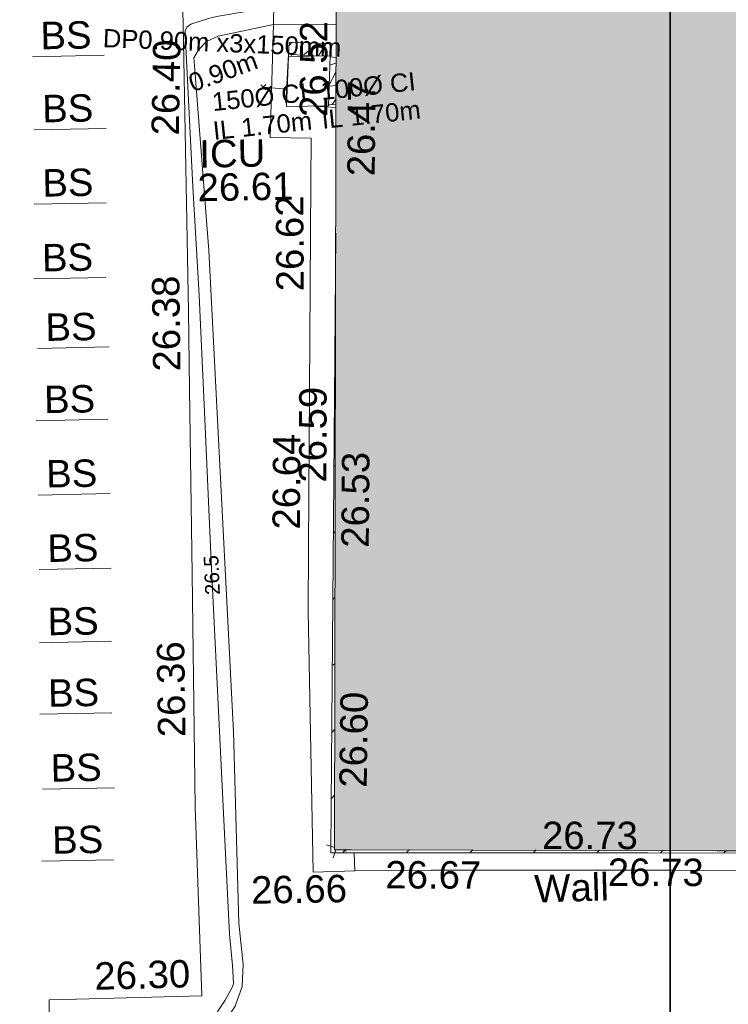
# Model space of a CAD drawing. Header units: millimetres. Extents: x -287732 to 520720, y -103372 to 287754.
# Tile 221 of 256: x 52826 to 62509, y -33671 to -20210. Entities that reach past the tile are written whole.
import ezdxf

# ---------------------------------------------------------------- set-up
doc = ezdxf.new("R2010")
doc.units = ezdxf.units.MM
for name, pattern in [('IMPORT-HIDDEN2 _3_', [4762.5, 3175, -1587.5]), ('IMPORT-UG_DRAINAGE_UNIDENTIFIED_QLB2 _2_', [2700, 1500, -300.0000000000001, 0, -250, 150, -300.0000000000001, 0, -200]), ('IMPORT-UG_ELEC_LV_QLB2 _2_', [2700, 1500, -300.0000000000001, 0, -250, 150, -300.0000000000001, 0, -200]), ('IMPORT-UG_ELEC_STREET LIGHTING_QLB2 _2_', [2700, 1500, -300.0000000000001, 0, -250, 150, -300.0000000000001, 0, -200])]:
    doc.linetypes.add(name, pattern=pattern)
for name, color, linetype, lineweight, true_color in [('00_TOPO_EAVE', 7, 'Continuous', 9, 0x666666), ('00_UAV_BIKE_STAND', 1, 'Continuous', 9, 0xff0000), ('00_UAV_BUILDING_HATCH', 7, 'Continuous', 9, 0x999999), ('00_UAV_BUILDING_OUTLINE', 5, 'Continuous', 9, 0x0000ff), ('00_UAV_CONCRETE', 9, 'Continuous', 9, 0x808080), ('00_UAV_FOOTPATH', 7, 'Continuous', 9, 0xa50000), ('00_UAV_FORM_LINES', 7, 'Continuous', 9, 0x666666), ('00_UAV_SERV_IC', 5, 'Continuous', 9, 0x0000ff), ('00_UAV_WALL', 7, 'Continuous', 9, 0x7c00a5), ('01_DTM_CONTOUR_MNR', 7, 'Continuous', 9, 0xa5a552), ('01_DTM_CONTOUR_MNR_LABELS', 7, 'Continuous', 9, 0xa5a552), ('12333-PUM-2D-U-0001-C01 - Rev2_REVIT IMPORT_dwg', 7, 'Continuous', 9, 0x767676), ('A_RHA_Line', 7, 'Continuous', 9, 0x00a600), ('PUM-CHAMBER EXTENTS', 6, 'IMPORT-HIDDEN2 _3_', 9, 0xff00ff), ('PUM-ELECTRIC-LV-QLB2', 1, 'IMPORT-UG_ELEC_LV_QLB2 _2_', 9, 0xff0000), ('PUM-ELECTRIC-MH', 1, 'Continuous', 9, 0xff0000), ('PUM-UNIDENTIFIED-QLB2', 150, 'IMPORT-UG_DRAINAGE_UNIDENTIFIED_QLB2 _2_', 9, 0x007fff)]:
    doc.layers.add(name, color=color, linetype=linetype, lineweight=lineweight, true_color=true_color)
for name, color, linetype, lineweight in [('A_RHA_Detail', 7, 'Continuous', 9), ('A_RHA_Text', 7, 'Continuous', 9), ('GEN-TEXT', 7, 'Continuous', 9)]:
    doc.layers.add(name, color=color, linetype=linetype, lineweight=lineweight)
doc.styles.add('Arial_1', font='arial.ttf', dxfattribs={"height": 250})
doc.styles.add('Swis721 Lt BT_1', font='swissl.ttf', dxfattribs={"height": 200})
doc.styles.add('Swis721 Lt BT_2', font='swissl.ttf', dxfattribs={"height": 375})

# ---------------------------------------------------------------- blocks, each defined once
blk = doc.blocks.new('12333-PUM-2D-U-0001-C01 - Rev2_REVIT IMPORT_dwg_MSL_Eaves_SYM_1-V110-Site Location Plan Proposed')
at = {"layer": '00_TOPO_EAVE', "color": 254, "true_color": 0xcccccc}
for p, q in [((-66.62497351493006, 21.6903242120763), (-356.5791934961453, 116.0873754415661)), ((-116.0873754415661, -356.5791934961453), (-22.29152353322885, -68.47164433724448)), ((356.5791934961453, -116.0873754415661), (225.1817043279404, -73.30981035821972))]:
    blk.add_line(p, q, dxfattribs=at)
blk = doc.blocks.new('12333-PUM-2D-U-0001-C01 - Rev2_REVIT IMPORT_dwg_MGS62954_T2_Galway_ITM_3d_Rev1-2077680-Site Location Plan Proposed')
at = {"layer": '00_UAV_BUILDING_HATCH', "true_color": 0xcccccc}
h = blk.add_hatch(dxfattribs=at)
h.set_pattern_fill('FP_1', color=254, style=0, pattern_type=2)
h.set_pattern_definition([(45, (0, 0), (-441.9417382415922, 441.9417382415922), [])])
h.paths.add_polyline_path([(533971675.2825558, 725522593.5417731), (533971674.2385213, 725522613.4642802), (533958527.84701, 725522878.4017948), (533958667.9126847, 725530330.2946429), (533958477.7048926, 725522832.8325349), (533971673.8912131, 725522593.5670003)])
h.paths.add_polyline_path([(533967520.112688, 725534544.5790929), (533967522.6341133, 725534550.2937528), (533958779.7048925, 725534736.8325347), (533958779.331897, 725534715.4636313), (533966666.4611339, 725534561.2682028)])
at = {"layer": '00_UAV_BIKE_STAND', "color": 254, "true_color": 0xcccccc}
for p, q in [((533955572.0902099, 725533786.8644042), (533954589.0902098, 725533783.8644043)), ((533955579.0902098, 725532787.8644042), (533954596.0902098, 725532784.8644042)), ((533955563.0902098, 725531771.8644043), (533954580.0902097, 725531768.8644043)), ((533955540.0902098, 725530749.8644041), (533954557.0902098, 725530746.8644044)), ((533955571.0902098, 725529798.8644042), (533954588.0902099, 725529795.8644042)), ((533955535.0902097, 725528811.8644042), (533954552.0902098, 725528808.8644041)), ((533955546.0902098, 725527794.8644041), (533954563.09021, 725527791.8644042)), ((533955544.0902095, 725526776.8644042), (533954561.0902097, 725526773.8644042)), ((533955530.0902098, 725525774.8644043), (533954547.0902098, 725525771.8644043)), ((533955519.0902098, 725524796.8644043), (533954536.0902098, 725524793.8644043)), ((533955537.0902098, 725523772.8644041), (533954554.0902097, 725523769.864404)), ((533955510.0902097, 725522786.8644042), (533954527.0902097, 725522783.8644042))]:
    blk.add_line(p, q, dxfattribs=at)
at = {"layer": '00_UAV_BUILDING_OUTLINE', "color": 254, "true_color": 0xcccccc, "flags": 128}
blk.add_lwpolyline([(533958692.4888416, 725531299.0183899), (533958621.3489771, 725528494.8828061), (533958494.5531966, 725523496.9458162), (533958477.7048926, 725522832.8325349), (533962810.820717, 725522754.2670122), (533967807.9413472, 725522663.6621428), (533971675.2825558, 725522593.5417731)], dxfattribs=at)
at = {"layer": '00_UAV_CONCRETE', "color": 254, "true_color": 0xcccccc, "flags": 128}
blk.add_lwpolyline([(533958800.5362048, 725522577.8525178), (533958233.5362049, 725522570.8525177), (533958224.5362047, 725526141.8525177), (533958245.4250489, 725527003.4387139), (533958315.09021, 725529876.8644043), (533958363.3828347, 725532001.7398877), (533958377.0902098, 725532604.8644044), (533957819.0902099, 725532622.8644043), (533957893.09021, 725534168.8644044), (533958748.1828707, 725534147.7799276)], dxfattribs=at)
at = {"layer": '00_UAV_FOOTPATH', "color": 254, "true_color": 0xcccccc, "flags": 128}
blk.add_lwpolyline([(533954543.5362046, 725518295.8525176), (533954594.5362048, 725520886.8525176), (533954969.5556239, 725520890.8114558), (533956678.5362046, 725520908.8525175), (533956635.5362048, 725523490.8525175), (533956638.2012002, 725524198.186704), (533956647.5362047, 725526675.8525176), (533956657.7498484, 725529198.0418938), (533956662.0902098, 725530269.8644043), (533956655.3128027, 725534197.9389223), (533956654.748715, 725534524.8749026), (533957901.8410175, 725534469.5161713), (533957893.0902098, 725534168.8644043)], dxfattribs=at)
at = {"layer": '00_UAV_FORM_LINES', "color": 254, "true_color": 0xcccccc, "flags": 128}
blk.add_lwpolyline([(533954629.5362047, 725518644.8525176), (533954661.5365, 725519154.8525002), (533954730.5365, 725519313.8525002), (533954815.5365, 725519416.8525001), (533955037.5365, 725519566.8525001), (533955210.5365, 725519673.8525001), (533956348.5365, 725520080.8525002), (533956733.5365, 725520283.8525002), (533956933.5365, 725520465.8525001), (533957134.5365, 725520757.8525002), (533957235.5365, 725521022.8525002), (533957253.5365002, 725521328.8525002), (533957204.5365002, 725521890.8525002), (533957175.5365001, 725524506.8525001), (533957069.5365002, 725527624.8525002), (533956955.5365, 725531093.8525001), (533956805.5365, 725533566.8525002), (533956795.5365001, 725533729.8525002), (533956860.5365, 725533838.8525001), (533956971.5365002, 725533951.8525001), (533957133.5365001, 725534022.8525002), (533957893.0902098, 725534168.8644043)], dxfattribs=at)
at = {"layer": '00_UAV_SERV_IC', "color": 254, "true_color": 0xcccccc}
for p, q in [((533958050.7000002, 725533042.2000002), (533958088.8000002, 725533728.0000001)), ((533958088.8000002, 725533728.0000001), (533958660.3000002, 725533728.0000001)), ((533958660.3000002, 725533728.0000001), (533958622.2000001, 725533042.2000002)), ((533958050.7000002, 725533042.2000002), (533958622.2000001, 725533042.2000002))]:
    blk.add_line(p, q, dxfattribs=at)
at = {"layer": '00_UAV_WALL', "color": 254, "true_color": 0xcccccc, "flags": 128}
for points in [[(533963181.9982296, 725522511.875363), (533959842.5362046, 725522571.8525176), (533958800.5362046, 725522577.8525177), (533958797.8683781, 725522827.0275176)], [(533963181.9982296, 725522511.875363), (533966853.3220001, 725522441.2110001), (533968180.5371634, 725522397.8649372), (533968782.322, 725522378.211), (533968730.3220001, 725519482.2110002), (533970231.6073134, 725519468.8724818), (533973007.3220001, 725519444.211), (533975231.0834205, 725519404.6285964), (533977052.322, 725519372.211), (533980229.7220891, 725519289.6698439), (533980709.322, 725519277.2110001), (533982789.322, 725519240.2110001), (533982804.322, 725519555.211), (533982455.9755315, 725519566.7667973), (533980716.4463534, 725519624.4726977), (533980513.3220001, 725519631.211), (533977034.3220001, 725519707.211), (533975717.7391781, 725519728.589882), (533973339.3220001, 725519767.2110001), (533970718.6760166, 725519815.1079239), (533969126.3220001, 725519844.211), (533969219.536383, 725522661.4573479)]]:
    blk.add_lwpolyline(points, dxfattribs=at)
at = {"layer": '01_DTM_CONTOUR_MNR', "color": 254, "true_color": 0xcccccc, "flags": 128}
blk.add_lwpolyline([(533956847.5215587, 725520627.2245289), (533956999.5119048, 725520840.3003664), (533957106.3580046, 725521032.7278092), (533957115, 725521071.724138), (533957105.1681912, 725521312.816565), (533957074.8446395, 725521743.9854128), (533957016.4565157, 725523487.8532226), (533956972.373592, 725524986.3194067), (533956916.2042395, 725526656.2158893), (533956909.9035822, 725526843.532373), (533956857.19301, 725528891.385351), (533956810.8275862, 725530482.6551725), (533956752.6324486, 725531972.5343386), (533956681.5083334, 725534065.6107143), (533956685.1764706, 725534103.1764708), (533956708.9705883, 725534153.6764705), (533956761.7547019, 725534192.014806), (533957003.8933641, 725534266.3380643), (533957076.0350714, 725534284.4281503), (533957141.4958211, 725534295.899705), (533957492.2927958, 725534347.3559155), (533957896.6891675, 725534357.2966894), (533958176.7287375, 725534353.4667196), (533958752.4040335, 725534363.6933224)], dxfattribs=at)
at = {"xscale": 0.375, "yscale": 0.375, "zscale": 0.375}
blk.add_blockref('12333-PUM-2D-U-0001-C01 - Rev2_REVIT IMPORT_dwg_MSL_Eaves_SYM_1-V110-Site Location Plan Proposed', (533958553.3475974, 725522895.8244071), dxfattribs=at)
at = {"layer": '00_UAV_BIKE_STAND', "color": 251, "true_color": 0x666666, "char_height": 375, "width": 778.8190080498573, "attachment_point": 1, "line_spacing_factor": 1.005061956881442, "style": 'Swis721 Lt BT_2'}
for insert in [(533954704.0043787, 725534258.9035842), (533954711.0043787, 725533259.9035841), (533954695.0043787, 725532243.9035842), (533954672.0043787, 725531221.9035844), (533954703.0043787, 725530270.9035844), (533954667.0043786, 725529283.9035842), (533954678.0043787, 725528266.9035841), (533954676.0043786, 725527248.9035842), (533954662.0043787, 725526246.9035842), (533954651.0043787, 725525268.9035842), (533954669.0043786, 725524244.9035841), (533954672.0852097, 725523258.9953876)]:
    blk.add_mtext('BS', dxfattribs=dict(at, insert=insert))
at = {"layer": '00_UAV_BUILDING_OUTLINE', "color": 251, "true_color": 0x666666, "char_height": 375, "width": 1495.902363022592, "attachment_point": 1, "line_spacing_factor": 1.005061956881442, "style": 'Swis721 Lt BT_2'}
for s, insert, rotation in [('26.52', (533958228.4211019, 725532897.7950988), 88.87999528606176), ('26.47', (533958863.416393, 725532076.5041312), 88.54673936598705), ('26.59', (533958130.6995297, 725527899.3157301), 88.87999527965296), ('26.53', (533958692.8690832, 725527000.225664), 88.54673936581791), ('26.60', (533958607.9593487, 725523722.6312821), 88.22159023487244), ('26.73', (533961369.7653077, 725523206.6447663), 358.96126024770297), ('26.67', (533959221.0077078, 725522706.2461993), 358.8423475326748), ('26.73', (533962261.432188, 725522688.0653958), 358.8799952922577)]:
    blk.add_mtext(s, dxfattribs=dict(at, insert=insert, rotation=rotation))
at = {"layer": '00_UAV_CONCRETE', "color": 251, "true_color": 0x666666, "char_height": 375, "width": 1495.902363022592, "attachment_point": 1, "line_spacing_factor": 1.005061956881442, "style": 'Swis721 Lt BT_2'}
for s, insert, rotation in [('26.62', (533957867.1790063, 725530518.3677624), 89.35398961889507), ('26.64', (533957756.4003038, 725527265.3684055), 88.61115673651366)]:
    blk.add_mtext(s, dxfattribs=dict(at, insert=insert, rotation=rotation))
at = {"layer": '00_UAV_CONCRETE', "color": 251, "true_color": 0x666666, "insert": (533957378.5954514, 725522528.4631644), "char_height": 375, "width": 1495.902363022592, "attachment_point": 1, "line_spacing_factor": 1.005061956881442, "style": 'Swis721 Lt BT_2'}
blk.add_mtext('26.66', dxfattribs=at)
at = {"layer": '00_UAV_FOOTPATH', "color": 251, "true_color": 0x666666, "char_height": 375, "width": 1495.902363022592, "attachment_point": 1, "line_spacing_factor": 1.005061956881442, "style": 'Swis721 Lt BT_2'}
for s, insert, rotation in [('26.40', (533956196.4342631, 725532684.4456902), 87.93019343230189), ('26.38', (533956163.5366718, 725529450.0452672), 89.76798115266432), ('26.36', (533956143.9170157, 725524450.0507736), 89.78412995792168), ('26.30', (533955214.3140345, 725521388.6524799), 0.604827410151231)]:
    blk.add_mtext(s, dxfattribs=dict(at, insert=insert, rotation=rotation))
at = {"layer": '00_UAV_SERV_IC', "color": 251, "true_color": 0x666666, "char_height": 375, "attachment_point": 1, "line_spacing_factor": 1.005061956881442, "style": 'Swis721 Lt BT_2'}
for s, insert, width in [('ICU', (533956846.5129313, 725532603.1682149), 1021.012723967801), ('26.61', (533956814.8530725, 725532144.4099594), 1495.902363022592)]:
    blk.add_mtext(s, dxfattribs=dict(at, insert=insert, width=width))
at = {"layer": '00_UAV_WALL', "color": 251, "true_color": 0x666666, "insert": (533961247.2511899, 725522477.0133505), "char_height": 375, "width": 1130.237340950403, "attachment_point": 1, "rotation": 0.7146768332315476, "line_spacing_factor": 1.005061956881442, "style": 'Swis721 Lt BT_2'}
blk.add_mtext('Wall', dxfattribs=at)
at = {"layer": '01_DTM_CONTOUR_MNR_LABELS', "color": 251, "true_color": 0x666666, "insert": (533956816.7472715, 725526653.5087479), "char_height": 200, "width": 620.5117196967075, "attachment_point": 2, "rotation": 91.55916169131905, "line_spacing_factor": 1.005061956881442, "style": 'Swis721 Lt BT_1'}
blk.add_mtext('26.5', dxfattribs=at)
blk = doc.blocks.new('12333-PUM-2D-U-0001-C01 - Rev2_REVIT IMPORT_dwg-1620468-Site Location Plan Proposed')
at = {"layer": 'PUM-CHAMBER EXTENTS', "true_color": 0xffaaff}
h = blk.add_hatch(dxfattribs=at)
h.set_pattern_fill('FP_3', color=211, style=0, pattern_type=2)
h.set_pattern_definition([(45, (-533641079.65, -725615854.3560001), (-265.1650429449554, 265.1650429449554), []), (45, (-533640902.873, -725615854.3560001), (-265.1650429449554, 265.1650429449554), [])])
h.paths.add_polyline_path([(317647.1864079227, -82798.46021216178), (317660.8248804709, -81966.97061995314), (317021.3501529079, -81933.35617869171), (316971.9088096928, -82762.96376768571), (316973.7776072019, -82763.06200234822), (317009.1501529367, -82126.35617868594), (317580.650152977, -82126.35617866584), (317543.613505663, -82793.01582931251), (317646.3119779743, -82798.41424713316)])
at = {"layer": 'GEN-TEXT', "color": 253, "true_color": 0xaaaaaa}
for p, q in [((316622.9948138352, -82576.71151775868), (316693.7054919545, -82506.00083963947)), ((316693.7054919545, -82576.71151775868), (316622.9948138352, -82506.00083963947))]:
    blk.add_line(p, q, dxfattribs=at)
at = {"layer": 'PUM-CHAMBER EXTENTS', "color": 211, "linetype": 'Continuous', "true_color": 0xffaaff}
for p, q in [((316973.7776072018, -82763.06200234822), (316960.3501529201, -82762.35617871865)), ((317647.1864079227, -82798.46021216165), (317543.613505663, -82793.01582931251))]:
    blk.add_line(p, q, dxfattribs=at)
at = {"layer": 'PUM-CHAMBER EXTENTS', "color": 211, "linetype": 'Continuous', "true_color": 0xffaaff, "flags": 128}
blk.add_lwpolyline([(316960.3501529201, -82762.35617871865), (317021.350152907, -81933.35617869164), (317663.439558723, -81967.10806236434)], dxfattribs=at)
at = {"layer": 'PUM-ELECTRIC-MH', "color": 21, "true_color": 0xffaaaa}
for p, q in [((317579.6719114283, -82143.96452651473), (317659.8560194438, -82150.40686517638)), ((317646.4497231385, -82836.14179689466), (317347.9144391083, -82812.15617867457))]:
    blk.add_line(p, q, dxfattribs=at)
at = {"layer": 'PUM-ELECTRIC-MH', "color": 21, "true_color": 0xffaaaa, "flags": 128}
blk.add_lwpolyline([(317048.0709130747, -82126.35617868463), (317049.35015284, -82101.35617863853), (317360.5108676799, -82126.35617867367)], dxfattribs=at)
at = {"layer": 'PUM-UNIDENTIFIED-QLB2', "color": 141, "true_color": 0xaad4ff}
for p, q in [((316658.350152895, -82541.35617869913), (316984.387378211, -82572.08612405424)), ((317557.5771843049, -82541.66961413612), (317652.3691528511, -82533.36169735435))]:
    blk.add_line(p, q, dxfattribs=at)
blk.add_blockref('12333-PUM-2D-U-0001-C01 - Rev2_REVIT IMPORT_dwg_MGS62954_T2_Galway_ITM_3d_Rev1-2077680-Site Location Plan Proposed', (-533641079.6498471, -725615854.3561786))
at = {"layer": 'PUM-ELECTRIC-LV-QLB2', "char_height": 250, "attachment_point": 2, "line_spacing_factor": 0.9417779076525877, "style": 'Arial_1'}
for s, insert, width, rotation in [('DP0.90m x3x150mm', (316113.2379256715, -81798.91562298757), 3893.2779916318, 356.72413011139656), ('0.90m', (316070.0966509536, -82198.73570369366), 1160.025439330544, 19.15735974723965)]:
    blk.add_mtext(s, dxfattribs=dict(at, insert=insert, width=width, rotation=rotation))
at = {"layer": 'PUM-UNIDENTIFIED-QLB2', "char_height": 250, "width": 1609.956150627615, "attachment_point": 2, "rotation": 5.008814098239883, "line_spacing_factor": 0.9417779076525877, "style": 'Arial_1'}
for s, insert in [('100Ø CI\\PIL 1.70m', (318078.379406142, -82425.38760123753)), ('150Ø CI\\PIL 1.70m', (316591.5384285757, -82550.85941367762))]:
    blk.add_mtext(s, dxfattribs=dict(at, insert=insert))

msp = doc.modelspace()

# ---------------------------------------------------------------- hatches: boundary and pattern name
at = {"layer": 'A_RHA_Detail', "true_color": 0xc0c0c0}
h = msp.add_hatch(color=9, dxfattribs=at)
h.paths.add_polyline_path([(-80880.60083809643, -68502.79057078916), (-80400.865924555, -68483.41509113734), (-80400.865924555, -62984.64684185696), (-24474.85765177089, -63009.32043784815), (-24456.14471271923, -50840.30023858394), (-36622.55041039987, -50831.65104353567), (-36622.55041039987, -44228.57792613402), (-50959.0526582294, -44218.38599194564), (-50959.0526582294, -42573.78171514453), (-54563.9325804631, -42571.21897729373), (-54565.69773352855, -45054.17447474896), (-92408.82109321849, -45027.27149621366), (-92411.78875845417, -49201.74309222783), (-100061.9988811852, -49201.74309222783), (-100052.2214449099, -64852.82557838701), (-86120.90825229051, -64852.82557838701), (-86092.1662649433, -62957.90041523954), (-84861.10047608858, -62957.90041523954), (-84854.79052929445, -68240.109737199), (-80870.60226892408, -68240.10973722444)])
h.paths.add_polyline_path([(-137238.9269902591, -68461.9384092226), (-132719.7426408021, -68433.0633692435), (-132847.0731201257, -62850.04282283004), (-130454.6837966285, -62916.63108078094), (-130498.2830220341, -61355.85393642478), (-117581.136331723, -61423.42893438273), (-117492.3908565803, -49183.91309190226), (-125136.5200282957, -49178.47881952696), (-125133.572703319, -45032.61887136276), (-163007.1824077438, -45005.6942194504), (-163007.1824076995, -44090.2963411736), (-163123.8521269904, -44090.21339942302), (-163122.6389897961, -42383.75184302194), (-166563.8543419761, -42383.75184298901), (-166565.034908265, -44044.39824208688), (-193158.4656786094, -44025.49275805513), (-193195.152889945, -62863.65652504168), (-137269.7106414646, -62916.63108078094), (-137254.3708868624, -65679.90523788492)])
h.paths.add_polyline_path([(120310.9497607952, -32334.28230164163), (120312.4652266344, -31610.73011961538), (133451.2244789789, -31638.24899384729), (133469.2230092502, -19717.98315780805), (121295.7536929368, -19692.48606430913), (121319.8434528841, -8190.941560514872), (112277.0825930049, -8172.001674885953), (112263.1770823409, -14811.1234547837), (78285.85310969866, -14739.95861438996), (78292.82277619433, -8167.077575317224), (75241.99098605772, -8160.673431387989), (69355.76844233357, -8152.931592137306), (69353.6659720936, -9156.74635762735), (68372.60878945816, -9154.691552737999), (68372.60878945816, -13705.52853215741), (69333.7233474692, -13707.54156770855), (69325.07112547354, -16249.53369228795), (66623.4489111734, -16249.53369228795), (66619.79243935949, -17995.29925530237), (65989.07757494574, -17995.2992552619), (65985.44262772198, -19730.78799483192), (57152.23993377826, -19712.28702421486), (57127.42535098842, -31559.89463417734), (70277.87165424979, -31587.43801817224), (70277.87165431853, -32271.7414715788), (78263.96947909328, -32285.12944888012), (78266.62661740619, -31019.79372153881), (112335.8856506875, -31091.15111860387), (112335.8856506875, -32317.57330553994), (119781.4233959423, -32333.17321913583)])
h.paths.add_polyline_path([(7503.717409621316, -1791.439263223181), (15482.43097392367, -674.0213231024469), (15484.0826588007, 148.1327206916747), (56188.28042539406, 205.5276654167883), (56155.84326007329, 14338.3166313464), (18016.62665935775, 14236.48149539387), (17967.9025208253, 34313.18372071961), (21727.10644863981, 34324.0692624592), (21708.90974962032, 40608.10218321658), (18009.66447159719, 40608.10218321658), (17995.54603706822, 45483.75063442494), (9770.084204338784, 45420.6329473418), (3966.213879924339, 45446.76585222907), (3984.771235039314, 14176.56786832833), (1023.062455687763, 14176.56786837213), (-276.5134647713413, 14190.52623461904), (-231.6790044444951, 5968.135265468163), (-226.4491536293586, 193.7444677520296), (553.0869992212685, 183.4716499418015), (7477.609307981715, 143.2867586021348), (7488.638446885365, -674.0213231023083)])
h.paths.add_polyline_path([(77755.59663317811, 53.47451145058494), (77729.51881611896, 1699.844979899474), (94464.47132486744, 1659.976083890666), (94606.37913471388, 17991.390236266), (88810.4190114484, 18015.03260816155), (88799.89418497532, 14436.74271609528), (69413.88950349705, 14457.8773889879), (69377.35724448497, 99.62816357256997), (75241.99098605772, 67.32134432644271)])
h.paths.add_polyline_path([(61252.12079701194, 46453.95617366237), (105774.7348988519, 46472.68783506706), (105768.2642198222, 61852.61234306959), (92285.13876309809, 61852.61234306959), (92308.59670399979, 65784.30757140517), (96107.4668000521, 65767.60445243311), (96059.68081117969, 75209.20847378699), (101084.8427276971, 75071.88872764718), (104988.0046543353, 74765.36560406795), (108403.6894220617, 74363.8408943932), (112009.2703903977, 73787.25420861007), (115645.3524815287, 73049.69667206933), (116890.8108051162, 72761.69136252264), (120208.9929833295, 71893.18353872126), (120865.241739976, 71703.68484519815), (124135.6329506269, 70669.67317906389), (127435.6253142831, 69480.50055823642), (127820.4368670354, 69394.93141813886), (128274.3081769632, 69331.69585753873), (128731.8791144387, 69306.66104516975), (129189.9401488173, 69320.00258290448), (129645.2782985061, 69371.62688826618), (130094.6997111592, 69461.17185603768), (130535.0520071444, 69588.00939074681), (130963.246434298, 69751.24981927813), (131376.2795165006, 69949.74812590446), (131771.2541232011, 70182.11198903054), (132162.5575600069, 70460.5404660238), (132496.0921583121, 70741.69081113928), (132820.871367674, 71064.98072578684), (133117.4593294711, 71414.31364272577), (133383.77568926, 71787.23923950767), (133616.5473239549, 72178.5372844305), (133817.1647262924, 72590.54524898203), (133982.6025969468, 73017.89547513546), (134111.7005086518, 73457.59040801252), (134203.5529320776, 73906.54590458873), (134257.5155883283, 74361.61286216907), (134272.5462649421, 74819.5993153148), (134250.5259875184, 75277.29281745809), (134189.6227572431, 75731.48297747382), (134090.9274700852, 76178.98397757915), (133955.1324028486, 76616.65691993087), (133783.1900598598, 77041.43184345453), (133576.3064937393, 77450.32925647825), (133335.932843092, 77840.48103920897), (133063.7551572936, 78209.15055532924), (132761.6825665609, 78553.75185442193), (132431.8338935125, 78871.8678050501), (132076.5227905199, 79161.26705197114), (131698.2415080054, 79419.91966861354), (131299.6434187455, 79646.01139197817), (131093.5942456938, 79746.34209763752), (132146.0467355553, 83110.22226145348), (122787.7632953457, 86282.54285518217), (121604.3555412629, 82800.3591886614), (117095.9864227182, 83870.84033785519), (116841.9598400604, 83526.35449572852), (116120.5435466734, 91221.93611972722), (110237.7341284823, 91274.27491021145), (110194.3680786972, 90435.39030214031), (104988.0046543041, 90486.49901390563), (104973.2761846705, 94309.82427956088), (103746.1314668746, 94309.8242795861), (103839.9937121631, 122852.1474271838), (96365.09202306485, 122931.9599470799), (96350.3400238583, 123952.4168585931), (104555.5505249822, 123902.1925226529), (104607.3234458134, 120248.5396156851), (125502.5015002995, 120134.1933400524), (125662.0200253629, 137657.3796882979), (114479.5865733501, 137699.2256881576), (114382.306264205, 129149.9458158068), (104644.159003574, 129187.9975073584), (104577.9931702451, 126217.3903144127), (101184.4926406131, 126159.1566967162), (101264.6166812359, 135959.2655565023), (89967.23178808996, 135988.8856164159), (89927.63362986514, 125823.6463181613), (93630.53562302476, 125840.7948842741), (93580.65688892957, 122931.9599470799), (88697.38835376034, 122904.7310126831), (88679.3898954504, 95739.09143775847), (86378.25848996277, 95739.09143775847), (86378.18187189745, 96178.1008337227), (83279.50743284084, 96200.92083327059), (83273.62493422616, 95735.74732133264), (70169.67509619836, 95733.22421950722), (70166.26842742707, 96272.07409347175), (66674.99731294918, 96257.14073655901), (66654.74538556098, 95755.71092136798), (65784.77231079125, 95755.71092136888), (65887.65094984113, 117470.630565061), (53473.3427162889, 117487.9046429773), (53434.44066309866, 98570.46349063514), (40649.41626916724, 98570.46349063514), (40610.16711559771, 94406.01479078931), (38853.82372868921, 94410.36303440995), (38848.65589191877, 89463.65332729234), (40612.46601912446, 89518.45976927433), (40665.38257362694, 86257.73741128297), (38372.19584460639, 86305.72309285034), (38369.79374539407, 76901.0507917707), (50937.9512507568, 76944.40198294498), (50922.88567286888, 74598.78180889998), (56484.9061132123, 74588.85093771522), (56484.9061132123, 75194.85181995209), (92465.4037153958, 75233.0258166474), (92645.92783662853, 71766.64845094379), (89810.55521366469, 69362.83965827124), (85313.16173974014, 69360.94750420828), (85313.16173974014, 66907.4050808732), (75210.14498263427, 66903.15451589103), (75210.14498263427, 63815.70944550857), (70819.40014309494, 63815.70999200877), (70819.21601505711, 64253.35708059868), (69456.83415683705, 64253.35708059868), (69455.7195737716, 66901.99623166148), (61303.32856759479, 66898.5668068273), (61304.56054988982, 63970.32021231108), (70500.41048208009, 63970.32021219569), (70500.4088543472, 61852.59006207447), (61245.6438848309, 61848.69637488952), (61252.03558504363, 46656.49344428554)])
h.paths.add_polyline_path([(-17153.16561239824, 48569.32684293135), (-17153.16561224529, 60770.38083685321), (-29362.88357759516, 60774.70428694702), (-29362.88357759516, 67399.20394580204), (-43507.24466814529, 67405.01911303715), (-43488.5313307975, 69093.07334175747), (-45766.41866231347, 69109.32868388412), (-45794.3462003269, 67405.01911303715), (-47272.11273194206, 67404.2124544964), (-47272.44887633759, 66454.91798908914), (-86004.56386332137, 66468.63299519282), (-86006.66970787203, 60521.58362721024), (-92662.87722510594, 60521.58362721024), (-92665.2138765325, 50184.35611932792), (-79752.0168396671, 50179.78309939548), (-79752.016597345, 48591.4932381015), (-17157.7163123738, 48569.32845417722)])
h.paths.add_polyline_path([(-201056.4185878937, 48628.75479108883), (-138377.9751621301, 48634.64535779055), (-138377.9751621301, 50133.28201003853), (-125467.710581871, 50134.49626164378), (-125468.6909603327, 60566.1903686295), (-132186.8595614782, 60565.86652591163), (-132187.4203588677, 66533.0197876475), (-170643.3098734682, 66805.61809689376), (-170643.3098732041, 67738.78475848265), (-200340.0100486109, 67488.93693764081), (-200348.7171487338, 60827.78025104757), (-201057.5650552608, 60827.71357558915), (-201056.6510294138, 51102.04313372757)])
h.paths.add_polyline_path([(-240051.5126725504, 54769.19491160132), (-239444.490259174, 54811.10754483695), (-239186.5396223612, 54841.92927608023), (-238764.8191577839, 54940.98166103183), (-238382.4735933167, 55122.46891388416), (-237990.3402229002, 55354.87497234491), (-237269.2031023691, 55936.21515020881), (-237032.4836384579, 56225.56611516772), (-236793.0039602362, 56569.31473944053), (-236554.5880578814, 57004.26389721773), (-236432.7219585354, 57267.46508908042), (-236300.081527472, 57753.26238983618), (-236250.7285154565, 58017.17885684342), (-236235.6490609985, 58516.21786804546), (-236233.2538429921, 58987.85640053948), (-236213.7029795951, 59823.48083769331), (-236363.8287855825, 59820.86038205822), (-236634.0279869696, 60698.06075827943), (-236391.9547756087, 61432.19726339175), (-236225.4740089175, 61435.10319600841), (-236201.6036569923, 62637.68779596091), (-232563.5271750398, 62639.28734435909), (-232563.5271750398, 63049.03842404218), (-232732.1945866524, 63049.15302218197), (-232860.1521277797, 63457.95890274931), (-232731.606808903, 63914.24862697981), (-232560.8209656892, 63914.24862697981), (-232515.1276847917, 70598.00033009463), (-240628.6947849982, 70598.85496273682), (-240629.7923196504, 72350.98321577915), (-246412.6011212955, 72347.36085933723), (-246412.6011212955, 70616.45923936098), (-254449.5805725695, 70618.60952619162), (-254454.637144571, 70754.06491720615), (-254469.7140363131, 73191.66276250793), (-263883.2532625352, 73267.83063688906), (-263902.4181505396, 68260.74348553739), (-263714.8217520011, 68259.82096572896), (-263552.9672900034, 67819.65434396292), (-263719.0883117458, 67392.2068408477), (-263913.6298699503, 67392.20684284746), (-263956.7001913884, 58633.76423459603), (-260181.1963171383, 58611.22607638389), (-260192.3146983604, 56354.25111579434), (-257184.684388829, 56339.46086021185), (-257213.4419957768, 57092.93866021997), (-257338.5163846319, 57093.27331223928), (-257471.0109294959, 57531.74572308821), (-257338.5163845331, 58062.22513696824), (-257203.4956297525, 58064.06881289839), (-257173.5751889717, 58598.54056692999), (-256478.2273617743, 58575.27357994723), (-256478.2273617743, 58788.51859473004), (-256013.0091299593, 58911.92701534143), (-255397.0786664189, 58780.99767617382), (-255397.0786664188, 58595.982422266), (-243809.885361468, 58585.92793201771), (-243805.3570672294, 58352.04527760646), (-243740.939469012, 57884.52572680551), (-243619.0830608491, 57421.84877545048), (-243424.3877545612, 56943.65915412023), (-243247.1437899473, 56608.24157713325), (-243003.0710579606, 56249.99021479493), (-242732.2093200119, 55932.75703082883), (-242371.7230178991, 55603.12658811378), (-242141.255125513, 55424.88676767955), (-241804.9643037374, 55216.88439822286), (-241529.4640827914, 55077.02869055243), (-241100.6275144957, 54917.18295003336), (-240836.2134980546, 54840.82833176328), (-240453.4486195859, 54788.60784130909), (-240218.9578693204, 54777.28227442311)])
h.paths.add_polyline_path([(40276.69022552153, 59895.36417752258), (40328.62676029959, 69196.9439153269), (36588.99968785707, 69217.8245910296), (36619.46637569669, 74674.25962428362), (32264.36460078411, 74687.02318924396), (32233.48293867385, 69156.26826306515), (11916.69390495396, 69269.70959686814), (11966.66200111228, 78218.75165974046), (29087.509017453, 78123.15526808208), (29143.44567205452, 88141.1370047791), (15719.348796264, 88216.09212953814), (15732.60379610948, 90589.9978889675), (4594.294101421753, 90652.19003489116), (4525.129359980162, 78265.12250449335), (10096.76365553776, 78234.01258731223), (10077.43887221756, 74773.03821910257), (4547.641142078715, 74803.91453678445), (4465.579974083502, 60107.1600234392), (19125.89094760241, 60025.30234268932), (19139.86249374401, 62527.53804644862), (31738.59196305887, 62457.19146404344), (31724.55430858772, 59943.11609815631), (38369.79364225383, 59906.01157293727)])
h.paths.add_polyline_path([(-246083.0241259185, 72334.29150213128), (-246083.0594797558, 72334.30275087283), (-246208.2905500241, 72334.29150213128)])
h.paths.add_polyline_path([(-114575.3004830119, 112178.0758695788), (-114575.3246435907, 112178.0758695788), (-114707.2752166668, 115801.5811617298)])
h.paths.add_polyline_path([(-154699.9178765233, 101760.4080976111), (-114382.050333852, 101776.0542914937), (-114382.050333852, 106926.9360164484), (-113755.641395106, 106927.1792101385), (-113757.5507412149, 111847.2721531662), (-114431.6837526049, 111847.2721531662), (-114431.8097758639, 112178.0758695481), (-114575.3004830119, 112178.0758695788), (-114578.9984943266, 121707.2390833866), (-123056.9849702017, 121707.2390833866), (-123068.8201032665, 156452.7036899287), (-119381.2340625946, 156454.1348067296), (-119381.2340625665, 160165.8597952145), (-115501.031452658, 160167.3662801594), (-115503.3750945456, 166206.5793118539), (-132411.7987151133, 166599.6604729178), (-132411.8243278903, 166665.6603411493), (-135275.0124468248, 166664.5490317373), (-135275.0124468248, 166628.1883101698), (-135911.3205076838, 166628.1944502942), (-135911.3479256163, 166352.1604668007), (-152521.1633846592, 166345.7146753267), (-152518.3680955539, 159142.6836790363), (-150699.3133726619, 159117.9265656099), (-150758.5477087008, 122560.691203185), (-151059.2005266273, 122560.691203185), (-151061.0981347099, 121302.4374932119), (-154138.3148337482, 121372.6012653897), (-154138.3148337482, 121865.1834517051), (-154704.3888425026, 121867.2611370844), (-154688.5451973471, 119352.3937021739), (-154745.5933227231, 119352.3715636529), (-154745.5763474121, 118722.1532660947), (-160794.1544526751, 118748.7442832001), (-160794.1544526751, 119410.5425977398), (-163852.1622693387, 119422.408321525), (-163855.0715294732, 118762.2003111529), (-167568.6765459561, 118778.5256058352), (-166634.6619849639, 124395.1277019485), (-166930.050559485, 124500.0918161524), (-167568.6765459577, 124707.6250903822), (-168028.2173235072, 124841.3808647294), (-168630.5006276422, 124991.3056740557), (-169238.2056069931, 125117.4693074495), (-169850.3952285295, 125219.6772876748), (-170466.1255403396, 125297.7720169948), (-171089.11025998, 125351.8553033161), (-171704.4065937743, 125381.1774255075), (-172325.0479971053, 125386.3595015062), (-172782.2248668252, 125374.5832362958), (-173401.7764235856, 125337.4554476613), (-174109.844898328, 125263.4341236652), (-174634.1213722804, 125190.4100126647), (-175245.0145766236, 125080.719099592), (-176047.1958093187, 124895.7675260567), (-176665.4852587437, 124724.7228134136), (-177045.3001228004, 124609.1129151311), (-177631.5127792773, 124405.2077276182), (-176665.4852586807, 118818.5158794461), (-177558.9402083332, 118822.4435768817), (-177662.2853368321, 125263.4341236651), (-176365.3912351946, 126542.9270807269), (-159462.2970490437, 126319.910391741), (-157057.7396790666, 128609.0850976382), (-157060.6673204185, 136153.1661957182), (-158638.8016610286, 137740.2441626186), (-159352.3735831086, 137740.2441626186), (-161634.4140634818, 140201.1078539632), (-168727.9404945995, 140256.8191146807), (-171035.0401161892, 137942.8847305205), (-174184.1459014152, 137942.8847305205), (-176460.1167434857, 140292.2858551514), (-177341.6856934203, 140292.2858551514), (-177341.7113613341, 140358.4281613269), (-183428.5803825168, 140356.0660244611), (-185921.6385985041, 137917.4639994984), (-185921.6385985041, 131757.3091155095), (-186906.8767412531, 131756.9267733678), (-187725.3914540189, 130809.9989183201), (-187724.058890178, 127376.1828148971), (-186481.0281350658, 126304.5577463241), (-186479.4846754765, 122327.2959175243), (-185176.2828158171, 121059.4673825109), (-180304.1129154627, 121059.4673824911), (-180304.1136492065, 118802.0484409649), (-193555.3706955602, 118802.0484409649), (-193555.368699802, 133117.8341649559), (-192593.6442938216, 133118.2073819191), (-192593.6442938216, 134200.8158367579), (-192224.6284783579, 134200.9592041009), (-192225.5653014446, 136615.0101267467), (-192595.0012460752, 136615.0101267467), (-192595.4357332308, 137734.4745165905), (-193589.2709668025, 137734.4746851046), (-193589.2685988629, 147474.570583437), (-193163.2062206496, 147492.8644732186), (-192765.7252967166, 147531.087133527), (-192359.9383250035, 147589.5931622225), (-192199.8207947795, 147616.5827294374), (-191882.7548926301, 147682.9245600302), (-191568.5380070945, 147761.6632019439), (-191257.654638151, 147852.677242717), (-190828.6072909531, 148002.2045655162), (-190647.7999969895, 148070.9514233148), (-190349.7690789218, 148197.8750094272), (-190056.9509284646, 148336.4013817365), (-189769.797051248, 148486.3169427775), (-189405.3590254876, 148698.0567944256), (-189132.906026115, 148873.2749095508), (-188867.542109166, 149059.0543929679), (-188609.6764469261, 149255.1087866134), (-188354.9814055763, 149465.3525772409), (-188079.6339208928, 149713.879248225), (-187884.9836199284, 149901.8220103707), (-187545.928247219, 150265.8040604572), (-187446.29984479, 150378.3960832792), (-187241.3270201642, 150629.2310214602), (-187046.3599558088, 150887.9197697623), (-186861.6992771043, 151154.0634500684), (-186546.1373636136, 151669.829875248), (-186524.4196769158, 151707.0632450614), (-163675.2898318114, 151669.829875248), (-163687.5843045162, 148134.07679455), (-157303.6541541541, 148136.492106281), (-157303.6541541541, 155759.91501608), (-157557.4317586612, 155765.0384228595), (-157555.9168973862, 166678.0466575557), (-187009.2021991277, 166699.7464767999), (-187013.0952111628, 162054.4009359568), (-188707.17754695, 162044.5925187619), (-188705.9961892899, 155021.5333641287), (-188737.9999316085, 154650.5326604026), (-188799.0133969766, 154283.1866125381), (-188857.2045401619, 154035.4341107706), (-188966.1106131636, 153679.3368924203), (-189102.6200311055, 153332.8820747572), (-189265.8911675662, 152998.2056672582), (-189454.9174011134, 152677.371060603), (-189645.2484685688, 152421.3220123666), (-189916.9563410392, 152104.2450531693), (-190212.7041973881, 151809.4634871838), (-190530.6686598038, 151538.7947471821), (-190868.8893671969, 151293.9075915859), (-191225.281078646, 151076.3118324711), (-191597.6465194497, 150887.3490191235), (-192092.8415776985, 150682.5621956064), (-192519.2468154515, 150561.8451365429), (-192903.8930791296, 150482.240889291), (-193187.215491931, 150440.8868273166), (-193594.1866364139, 150407.1257787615), (-193594.5952989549, 151459.9895227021), (-205369.2399268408, 151455.4201247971), (-205354.4523517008, 113350.0822379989), (-207187.1580384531, 113349.3710182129), (-207184.3024929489, 105991.0636522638), (-205312.8748221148, 105991.1901500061), (-205311.2362476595, 101769.6553082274), (-175488.6451201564, 101781.2285901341), (-175488.6451201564, 110889.6985621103), (-154703.4627663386, 110897.5679794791), (-154700.2792295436, 102691.5597281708)])
h.paths.add_polyline_path([(193735.9435693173, 113047.8274774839), (208865.0938716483, 114991.0266430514), (208976.1154123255, 114126.6471160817), (216447.8967332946, 115086.3281915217), (216038.7305308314, 118271.9702413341), (232648.5073383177, 120405.3421626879), (233425.993615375, 114352.0734369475), (240632.2017567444, 115277.6440988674), (239854.8412683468, 121329.9334727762), (256406.8682407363, 123455.8879629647), (257091.7572256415, 118089.1198988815), (264572.2871227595, 119040.8180953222), (261877.8350555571, 138524.7609215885), (259178.7147038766, 138221.6086035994), (259197.3483655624, 137439.0084132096), (254686.1480587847, 136897.0007612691), (255412.6810205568, 131314.8303176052), (240852.7447969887, 129522.4514056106), (239771.0426543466, 137918.8519126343), (240649.5822431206, 138010.1984551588), (240062.3063116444, 142776.6750342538), (239165.7694642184, 142685.0143484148), (237630.9646614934, 151018.3171732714), (266172.8791088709, 154560.7889781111), (271297.1876944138, 142612.4006970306), (276531.7397502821, 144861.098714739), (274941.5029779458, 148527.9037281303), (302074.5307653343, 160134.9084326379), (300215.9323773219, 164320.1841173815), (301528.1613272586, 164907.0997989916), (300405.1237791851, 167477.8916353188), (299016.6944531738, 166945.7181824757), (295626.7488506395, 174518.754428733), (294333.0289184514, 177537.1551681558), (287288.8475947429, 174518.754428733), (289427.6893504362, 169661.0163463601), (272956.7816584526, 162557.1203578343), (271943.2187787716, 164897.4305293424), (267016.3118217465, 162764.0369715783), (268502.3094164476, 159357.0430143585), (265200.4029574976, 157946.4096681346), (226856.416695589, 153146.7821792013), (227510.3041274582, 148852.0205334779), (228280.9873165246, 141179.0007483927), (227302.3544112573, 141050.281300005), (227895.3788235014, 136433.1758633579), (228748.5501749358, 136523.8855003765), (229602.3077302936, 128023.7667641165), (217691.2359889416, 126493.8999679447), (217642.3600127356, 126874.433267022), (215138.5007311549, 126552.8357430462), (215194.9980427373, 126112.965074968), (215015.6132226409, 126089.924757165), (214840.9672575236, 127449.66446064), (192258.7012018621, 124549.1816390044), (193486.3576426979, 114991.0266430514)])
h.paths.add_polyline_path([(-78076.24187439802, 117605.5188722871), (-78076.23951902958, 117610.0871211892), (-78070.318122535, 129485.7330792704), (-74723.15926543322, 129478.385255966), (-74723.15926543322, 125435.7860624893), (-48015.64546086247, 125380.0246061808), (-47996.55031653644, 135872.5822179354), (-61198.15919578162, 135901.5630078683), (-74714.72264144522, 135923.5088764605), (-74723.6287602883, 131865.2975510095), (-78070.318122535, 131872.642169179), (-78062.97909487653, 149549.7689430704), (-58292.26570492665, 149541.5607197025), (-58292.26570491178, 148946.2407608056), (-37707.70924046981, 148937.6946533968), (-37703.30827430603, 159740.0672041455), (-44148.26955755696, 159742.7429641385), (-44148.26955755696, 162961.3319174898), (-49829.95437583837, 162961.3319174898), (-49830.92144130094, 160632.0129326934), (-78494.09026625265, 160643.9130440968), (-78494.09026625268, 161615.1537738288), (-78739.225852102, 161615.2555472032), (-78691.7919454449, 168187.9195488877), (-90844.57645036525, 168126.8149079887), (-90962.52567694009, 152686.7636277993), (-89064.97866809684, 152685.9758215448), (-89079.54115380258, 117610.0871211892), (-78374.80218507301, 117605.6428258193)])
h.paths.add_polyline_path([(69254.82576126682, 129235.9722870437), (69259.97086178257, 136167.789247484), (86068.0992678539, 136131.0235193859), (86008.66431381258, 164703.3084147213), (58789.63167882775, 164723.511581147), (58789.63167882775, 170119.2062865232), (54460.1632489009, 170122.4198087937), (54457.21717773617, 166153.279245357), (47042.2151650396, 166158.7829869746), (47041.10931533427, 164668.9097040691), (39173.27935198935, 164674.7495545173), (39172.83712618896, 164078.9539098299), (17014.87910992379, 164095.4005254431), (17002.38841206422, 147267.1142245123), (12659.63471563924, 147267.1142245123), (12653.60087534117, 139137.9291796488), (17031.41608901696, 139134.6797717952), (17024.5879174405, 129935.3194463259), (39191.34773726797, 129918.8662983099), (39191.34773726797, 129258.2867272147), (69014.0340609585, 129236.1510132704)])
h.paths.add_polyline_path([(39265.62356917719, 139467.8223435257), (33050.91021530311, 139484.1586867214), (33087.56357182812, 153427.9220784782), (39277.60130889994, 153411.6505991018), (39277.60130890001, 152830.3127277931), (43058.29603858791, 152820.3745823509), (43024.83899408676, 140092.5601633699), (39267.2657899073, 140092.5601633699)])
h.paths.add_polyline_path([(1979.548949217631, 189123.2414339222), (18699.10403225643, 189180.0465563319), (18678.46874730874, 195253.6675675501), (24349.02704561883, 195272.9334348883), (24334.96888372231, 199550.7690688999), (28829.78348974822, 199566.0403168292), (28798.3577216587, 208815.6446464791), (24334.949615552, 208806.151404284), (24333.90624841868, 209113.2475694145), (16811.59093053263, 209087.6903002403), (16806.58456499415, 208843.5909093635), (6772.293057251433, 208809.4991440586), (6797.166076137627, 201488.5780549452), (-8471.058649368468, 201436.7038490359), (-8471.058649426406, 200429.0172028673), (-11856.09020770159, 200417.5164702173), (-11823.72827009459, 190892.3684138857), (-7614.729360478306, 190906.6685966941), (-7614.729360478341, 190170.8290169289), (-4608.619189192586, 190169.2993656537), (-4608.238782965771, 190916.8832264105), (1973.379031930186, 190939.2444180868), (1977.122761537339, 189837.3456693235)])
h.paths.add_polyline_path([(-20506.22133143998, 190640.0286460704), (-20122.28942212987, 206347.1214480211), (-41550.34215551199, 207015.2557957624), (-41462.26177903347, 210449.6195896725), (-31391.41053372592, 210152.0276719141), (-31078.64493155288, 223862.5743669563), (-44305.08575743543, 224230.7972280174), (-44490.79956591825, 211865.5542346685), (-47510.12209648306, 211942.9901385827), (-47722.57925071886, 203659.0205614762), (-47076.06680548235, 203635.3001465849), (-47175.4684425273, 199531.9403872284), (-46801.21126120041, 199520.4703269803), (-46873.68175963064, 195478.5899481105), (-44600.40472248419, 195425.2559779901), (-44685.88459507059, 192243.2795180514), (-38073.99929115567, 192135.6564362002), (-38104.39995468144, 191126.972250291), (-21537.79264466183, 190668.5723412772)])
h.paths.add_polyline_path([(16801.02360973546, 195961.500137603), (9656.615133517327, 196015.1086063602), (9643.838150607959, 199513.9922857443), (11631.77992468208, 199485.8321209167), (11631.7920940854, 203322.2460456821), (16806.58456511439, 203391.4855728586), (16801.0407710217, 195984.4293109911)])
h.paths.add_polyline_path([(122084.9264926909, 200536.2570557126), (122088.1805162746, 206386.1947929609), (125211.1061638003, 206386.1947929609), (125211.1162733, 206645.8932837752), (126202.7098976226, 206645.8932838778), (126203.0204769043, 207041.0477229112), (130401.4034741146, 206979.0758390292), (130444.2691124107, 209883.280297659), (126202.8383603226, 209945.8832030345), (126203.0204769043, 214624.1281189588), (127364.791950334, 214624.1281190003), (127365.2106673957, 225380.2058567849), (126159.8599207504, 225380.2527798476), (126207.4133336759, 241475.3410923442), (119482.5411291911, 241495.8747898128), (119479.2041949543, 246182.0096278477), (109943.9121324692, 246175.2196735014), (109953.2702601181, 233033.381429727), (115000.5285021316, 233033.3814296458), (114999.579292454, 208653.4991933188), (112026.3032630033, 208653.4991933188), (112024.3519988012, 200538.6761891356), (122024.6079402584, 200536.2715596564)])
h.paths.add_polyline_path([(30087.05071580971, 200986.75440713), (38030.67179071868, 201028.6865660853), (38030.67179071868, 202922.9731660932), (38109.89531492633, 202923.3913649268), (38067.25569096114, 208827.6066631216), (38013.35839378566, 208827.6672237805), (38012.38630971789, 209012.5383931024), (30044.90685988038, 208970.480297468), (30076.83023715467, 202922.9203834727)])
h.paths.add_polyline_path([(195986.2599417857, 205661.5722736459), (202896.8751332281, 206052.0074670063), (202676.8862551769, 209945.7611691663), (195766.2710618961, 209555.3259759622)])
h.paths.add_polyline_path([(-91652.40581580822, 206392.6172135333), (-79454.24421187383, 206432.5105635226), (-79629.29258199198, 238245.6998510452), (-68904.21147484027, 238215.095164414), (-68918.55832832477, 246312.9061543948), (-68918.56040493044, 246314.0782553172), (-68756.515268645, 246312.9061543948), (-68755.20581930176, 246638.9786699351), (-79620.07671794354, 246651.3624133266), (-79606.5628449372, 247343.5411849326), (-82154.50636787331, 247318.0695596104), (-82154.50636787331, 247488.1275895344), (-91640.64698348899, 247472.5371040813), (-91638.72040628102, 246846.4753752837), (-131470.3702759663, 246641.42150215), (-131470.3702759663, 250159.5419305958), (-142857.1087886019, 250176.7939677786), (-142864.0554935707, 246220.0701029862), (-165118.8027587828, 246272.3986783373), (-165040.0492656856, 253907.936045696), (-178677.4727934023, 253929.5079730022), (-178699.5521575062, 238176.7234097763), (-138599.3373496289, 238209.4781454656), (-138548.4479938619, 206627.5237025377), (-126646.6702863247, 206572.2299428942), (-126666.6805510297, 234825.8818836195), (-124962.7180531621, 234825.9534805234), (-124969.0241559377, 234688.4891474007), (-91595.61129713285, 234664.3133306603), (-91650.87307429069, 207155.5994723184)])
h.paths.add_polyline_path([(142123.7078574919, 209113.5383730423), (152768.4446292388, 209127.3137314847), (152745.2992288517, 227012.63380935), (142100.5623961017, 226998.8584508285), (142121.8067345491, 210582.5602643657)])
h.paths.add_polyline_path([(168998.8561129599, 209274.9592350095), (169026.8416078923, 226860.3446540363), (161686.6780314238, 226876.6646907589), (161647.6783165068, 209291.3037608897), (168846.6177107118, 209275.2977201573)])
h.paths.add_polyline_path([(49761.46820719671, 218476.5678095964), (49794.00484360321, 223316.1680811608), (41274.07755982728, 223363.4010619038), (41273.58999769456, 223290.8795634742), (32187.30576796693, 223351.9666549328), (32202.10532419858, 225553.2987454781), (20081.83724695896, 225634.7833114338), (20035.26675877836, 218707.7438801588), (31566.33951793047, 218630.2204881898), (31566.12891731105, 218598.8950898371), (49750.1971391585, 218476.6435849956)])
h.paths.add_polyline_path([(162361.9830851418, 234154.05208666), (162366.6425722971, 241589.9129272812), (135261.102696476, 241630.986197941), (135249.088870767, 234197.8735112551), (160249.0277027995, 234157.4671671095)])
h.paths.add_polyline_path([(176458.8604389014, 246709.5724700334), (176516.2484477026, 252173.1529804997), (168884.2833866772, 252253.3171281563), (168934.86529241, 257068.9279575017), (164355.0504715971, 257117.0331241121), (164296.1746742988, 251511.808811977), (164416.8965511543, 251510.5407811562), (164367.8024342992, 246836.573754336), (171460.1142273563, 246762.0779818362)])

# ---------------------------------------------------------------- linework, layer by layer
at = {"layer": 'A_RHA_Line', "color": 7}
for p, q in [((57152.23993382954, -19712.28702423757), (57147.8874252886, -21790.37212178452)), ((57147.8874252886, -21790.37212178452), (57137.41623019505, -26789.79567437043)), ((57137.41623019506, -26789.79567437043), (57127.42535098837, -31559.89466530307)), ((57127.42535098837, -31559.89466530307), (57356.75774761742, -31560.37499756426)), ((57356.75774761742, -31560.37499756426), (62356.35210950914, -31570.84654992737)), ((62356.35210950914, -31570.84654992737), (67355.94647165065, -31581.31810300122))]:
    msp.add_line(p, q, dxfattribs=at)
at = {"layer": 'A_RHA_Text', "lineweight": 35}
msp.add_line((61715.09379957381, -14431.47191351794), (61715.09379957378, -77467.10756376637), dxfattribs=at)
msp.add_line((61715.09379957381, -14431.47191351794), (61715.09379957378, -77467.10756376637), dxfattribs=at)

# ---------------------------------------------------------------- block references
at = {"layer": '12333-PUM-2D-U-0001-C01 - Rev2_REVIT IMPORT_dwg', "color": 254, "linetype": 'IMPORT-UG_ELEC_STREET LIGHTING_QLB2 _2_', "true_color": 0xffd4d4, "rotation": 0.9999999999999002}
msp.add_blockref('12333-PUM-2D-U-0001-C01 - Rev2_REVIT IMPORT_dwg-1620468-Site Location Plan Proposed', (-261895.0770586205, 55869.5817132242), dxfattribs=at)

doc.saveas('drawing.dxf')
